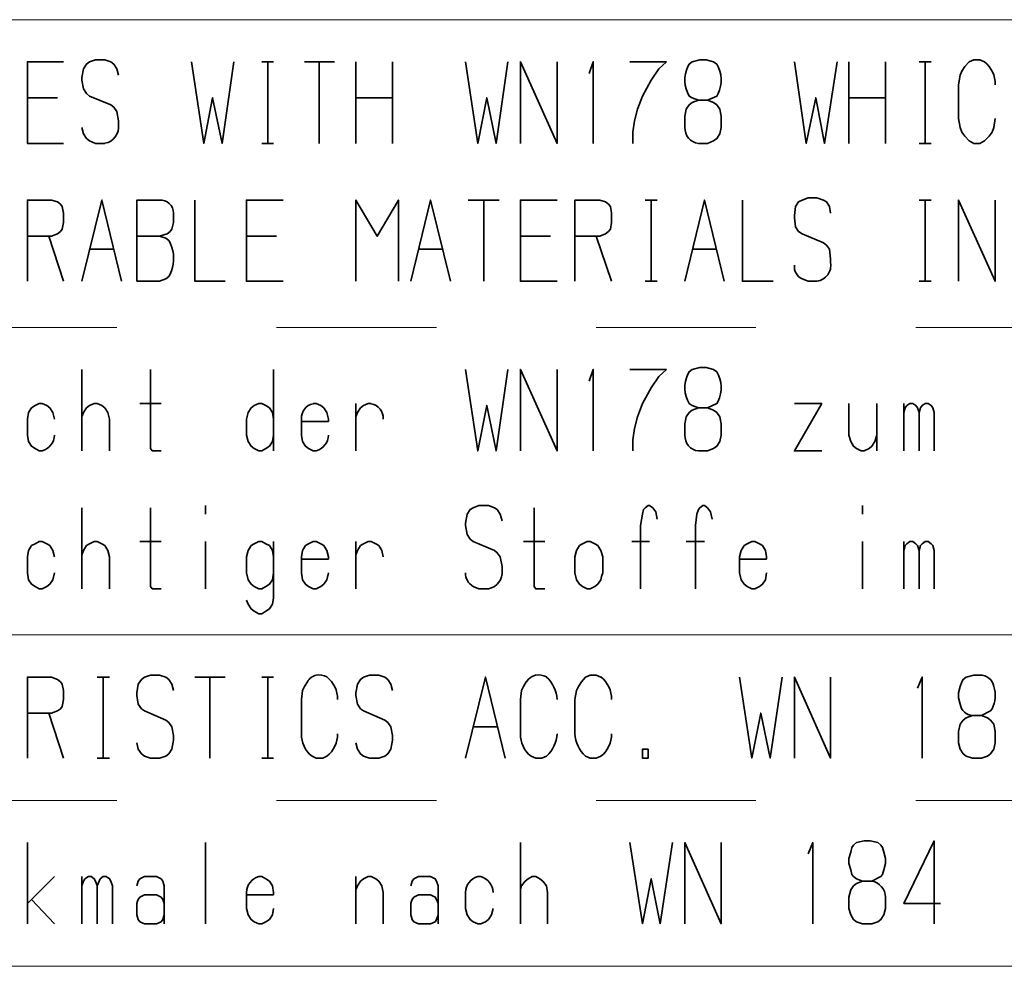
# Paper-space layout 'Layout1' of a CAD drawing. Header units: millimetres. Extents: x -17 to 577, y -5 to 415.
# Tile 6 of 10: x 455 to 496, y 283 to 323. Entities that reach past the tile are written whole.
import ezdxf

# ---------------------------------------------------------------- set-up
doc = ezdxf.new("R2010")
doc.units = ezdxf.units.MM
doc.header["$MEASUREMENT"] = 0
doc.linetypes.add('PV Style 2', pattern=[1, 0.5, -0.5])

psp = doc.layouts.get("Layout1")

# ---------------------------------------------------------------- linework, layer by layer
at = {"color": 18, "lineweight": 13, "true_color": 0x000000}
for points in [[(379.8, 322.9), (567, 322.9)], [(379.8, 296.9), (567, 296.9)], [(379.8, 282.9), (567, 282.9)]]:
    psp.add_lwpolyline(points, dxfattribs=at)
at = {"color": 80, "lineweight": 35, "true_color": 0x37ff26}
for points in [[(456.75, 317.675), (455.225, 317.675), (455.225, 321.125), (456.75, 321.125)], [(457.6, 320.825), (457.725, 321.025), (457.85, 321.125)], [(457.85, 321.125), (458.1, 321.2), (458.5, 321.2)], [(458.5, 321.2), (458.75, 321.125), (458.875, 321.025)], [(463.95, 321.125), (463.45, 317.675), (463.05, 319.6), (462.675, 317.675), (462.15, 321.125)], [(465.625, 321.125), (465.125, 321.125)], [(465.375, 317.675), (465.375, 321.125)], [(468.2, 321.125), (466.925, 321.125)], [(467.55, 317.675), (467.55, 321.125)], [(469.1, 317.675), (469.1, 321.125)], [(470.65, 317.675), (470.65, 321.125)], [(475.525, 321.125), (475.025, 317.675), (474.625, 319.6), (474.25, 317.675), (473.725, 321.125)], [(477.6, 321.125), (477.6, 317.675), (476.05, 321.125), (476.05, 317.675)], [(479.125, 317.675), (479.125, 321.125), (478.95, 320.625)], [(482.225, 321.125), (480.675, 321.125)], [(481.575, 320.35), (481.9, 320.825), (482.225, 321.125)], [(483.3, 321.125), (483.175, 321.025), (483.125, 320.925)], [(483.9, 321.2), (483.625, 321.2), (483.3, 321.125)], [(484.35, 321.025), (484.2, 321.125), (483.9, 321.2)], [(489.425, 321.125), (488.9, 317.675), (488.525, 319.6), (488.125, 317.675), (487.625, 321.125)], [(489.925, 317.675), (489.925, 321.125)], [(491.475, 317.675), (491.475, 321.125)], [(493.4, 321.125), (492.9, 321.125)], [(493.15, 317.675), (493.15, 321.125)], [(494.825, 320.925), (495, 321.125), (495.2, 321.2)], [(495.2, 321.2), (495.45, 321.2), (495.65, 321.125)], [(457.525, 320.35), (457.525, 320.45), (457.6, 320.825)], [(458.875, 321.025), (459, 320.825), (459.075, 320.55)], [(494.625, 320.55), (494.7, 320.725), (494.825, 320.925)], [(457.725, 319.775), (457.6, 319.975), (457.525, 320.35)], [(481, 319.125), (481.2, 319.675), (481.575, 320.35)], [(494.55, 318.725), (494.55, 320.15), (494.625, 320.55)], [(456.5, 319.6), (455.225, 319.6)], [(458.75, 319.3), (457.85, 319.675), (457.725, 319.775)], [(470.65, 319.6), (469.1, 319.6)], [(483.175, 319.675), (483.3, 319.6), (483.575, 319.5)], [(483.3, 319.4), (483.575, 319.5), (483.95, 319.5)], [(483.95, 319.5), (484.35, 319.675), (484.4, 319.775)], [(483.95, 319.5), (484.2, 319.4), (484.35, 319.3)], [(491.475, 319.6), (489.925, 319.6)], [(459, 319.025), (458.875, 319.2), (458.75, 319.3)], [(459.075, 318.45), (459.075, 318.625), (459, 319.025)], [(480.8, 318.15), (480.875, 318.625), (481, 319.125)], [(483, 318.35), (483, 318.825), (483.05, 319.125)], [(483.05, 319.125), (483.175, 319.3), (483.3, 319.4)], [(484.35, 319.3), (484.475, 319.125), (484.525, 318.825)], [(480.8, 317.675), (480.8, 318.15), (480.875, 318.625)], [(484.525, 318.825), (484.525, 318.35), (484.475, 318.075)], [(494.7, 318.15), (494.625, 318.35), (494.55, 318.725)], [(496.1, 318.725), (496.05, 318.35), (495.975, 318.15)], [(457.525, 318.35), (457.6, 318.075), (457.725, 317.875)], [(457.6, 318.075), (457.725, 317.875), (457.85, 317.775)], [(457.85, 317.775), (458.1, 317.675), (458.5, 317.675)], [(484.2, 317.775), (483.95, 317.675), (483.575, 317.675)], [(484.475, 318.075), (484.35, 317.875), (484.2, 317.775)], [(495, 317.775), (494.825, 317.975), (494.7, 318.15)], [(495.2, 317.675), (495, 317.775)], [(495.65, 317.775), (495.45, 317.675), (495.2, 317.675)], [(495.975, 318.15), (495.85, 317.975), (495.65, 317.775)], [(465.625, 317.675), (465.125, 317.675)], [(493.4, 317.675), (492.9, 317.675)], [(456.25, 315.275), (455.225, 315.275), (455.225, 311.85)], [(456.625, 315.1), (456.5, 315.2), (456.25, 315.275)], [(459.2, 311.85), (458.375, 315.275), (457.525, 311.85)], [(460.325, 315.275), (459.85, 315.275), (459.85, 311.85)], [(460.8, 315.275), (460.325, 315.275)], [(463.575, 311.85), (462.3, 311.85), (462.3, 315.275)], [(466.025, 311.85), (464.475, 311.85), (464.475, 315.275), (466.025, 315.275)], [(470.9, 311.85), (470.9, 315.275), (470, 313.75), (469.1, 315.275), (469.1, 311.85)], [(473.1, 311.85), (472.25, 315.275), (471.425, 311.85)], [(475.15, 315.275), (473.85, 315.275)], [(474.5, 311.85), (474.5, 315.275)], [(477.6, 311.85), (476.05, 311.85), (476.05, 315.275), (477.6, 315.275)], [(479.4, 315.275), (478.35, 315.275), (478.35, 311.85)], [(479.775, 315.1), (479.65, 315.2), (479.4, 315.275)], [(481.825, 315.275), (481.325, 315.275)], [(481.575, 311.85), (481.575, 315.275)], [(484.65, 311.85), (483.825, 315.275), (483, 311.85)], [(486.725, 311.85), (485.425, 311.85), (485.425, 315.275)], [(487.675, 315), (487.8, 315.2), (487.95, 315.275)], [(487.95, 315.275), (488.2, 315.375), (488.575, 315.375)], [(488.575, 315.375), (488.85, 315.275), (488.975, 315.2)], [(493.4, 315.275), (492.9, 315.275)], [(493.15, 311.85), (493.15, 315.275)], [(496.1, 315.275), (496.1, 311.85), (494.55, 315.275), (494.55, 311.85)], [(456.75, 314.725), (456.7, 315), (456.625, 315.1)], [(479.9, 314.725), (479.85, 315), (479.775, 315.1)], [(487.625, 314.525), (487.625, 314.625), (487.675, 315)], [(488.975, 315.2), (489.1, 315), (489.15, 314.725)], [(456.7, 314.05), (456.75, 314.325), (456.75, 314.725)], [(461.325, 314.05), (461.4, 314.325), (461.4, 314.725)], [(479.85, 314.05), (479.9, 314.325), (479.9, 314.725)], [(487.8, 313.95), (487.675, 314.15), (487.625, 314.525)], [(456.5, 313.85), (456.625, 313.95), (456.7, 314.05)], [(461.125, 313.85), (461.25, 313.95), (461.325, 314.05)], [(479.65, 313.85), (479.775, 313.95), (479.85, 314.05)], [(455.225, 313.75), (456.25, 313.75), (456.5, 313.85)], [(456.75, 311.85), (456.125, 313.75)], [(460.8, 313.75), (459.85, 313.75)], [(460.8, 313.75), (461.125, 313.85)], [(461.2, 313.575), (461.075, 313.675), (460.8, 313.75)], [(465.75, 313.75), (464.475, 313.75)], [(477.325, 313.75), (476.05, 313.75)], [(478.35, 313.75), (479.4, 313.75), (479.65, 313.85)], [(479.9, 311.85), (479.25, 313.75)], [(488.85, 313.475), (487.95, 313.85), (487.8, 313.95)], [(458.875, 313.2), (457.85, 313.2)], [(461.325, 313.275), (461.25, 313.475), (461.2, 313.575)], [(472.775, 313.2), (471.75, 313.2)], [(484.35, 313.2), (483.3, 313.2)], [(489.1, 313.2), (488.975, 313.375), (488.85, 313.475)], [(489.15, 312.625), (489.15, 312.8), (489.1, 313.2)], [(459.85, 311.85), (460.8, 311.85), (461.075, 311.95)], [(461.075, 311.95), (461.2, 312.05), (461.25, 312.15)], [(487.95, 311.95), (488.2, 311.85), (488.575, 311.85)], [(481.825, 311.85), (481.325, 311.85)], [(493.4, 311.85), (492.9, 311.85)], [(483.9, 308.2), (483.625, 308.2), (483.3, 308.125)], [(484.35, 308.025), (484.2, 308.125), (483.9, 308.2)], [(457.525, 304.675), (457.525, 308.125)], [(460.875, 304.675), (460.5, 304.675), (460.425, 304.775), (460.425, 308.125)], [(465.625, 304.675), (465.625, 308.125)], [(475.525, 308.125), (475.025, 304.675), (474.625, 306.6), (474.25, 304.675), (473.725, 308.125)], [(477.6, 308.125), (477.6, 304.675), (476.05, 308.125), (476.05, 304.675)], [(479.125, 304.675), (479.125, 308.125), (478.95, 307.625)], [(482.225, 308.125), (480.675, 308.125)], [(481.575, 307.35), (481.9, 307.825), (482.225, 308.125)], [(483.3, 308.125), (483.175, 308.025), (483.125, 307.925)], [(481, 306.125), (481.2, 306.675), (481.575, 307.35)], [(455.725, 306.675), (455.55, 306.6), (455.4, 306.5)], [(455.85, 306.675), (455.725, 306.675)], [(456.175, 306.5), (456.05, 306.6), (455.85, 306.675)], [(458.05, 306.675), (457.85, 306.6), (457.725, 306.5)], [(458.175, 306.675), (458.05, 306.675)], [(458.5, 306.5), (458.375, 306.6), (458.175, 306.675)], [(460.875, 306.675), (459.975, 306.675)], [(465, 306.675), (464.8, 306.6), (464.675, 306.5)], [(465.125, 306.675), (465, 306.675)], [(465.45, 306.5), (465.3, 306.6), (465.125, 306.675)], [(467.425, 306.675), (467.3, 306.675)], [(467.75, 306.5), (467.625, 306.6), (467.425, 306.675)], [(469.1, 304.675), (469.1, 306.675)], [(469.625, 306.675), (469.425, 306.6), (469.3, 306.5)], [(469.75, 306.675), (469.625, 306.675)], [(483.175, 306.675), (483.3, 306.6), (483.575, 306.5)], [(483.95, 306.5), (484.35, 306.675), (484.4, 306.775)], [(488.775, 304.675), (487.625, 304.675), (488.775, 306.675), (487.625, 306.675)], [(490, 305.075), (489.925, 305.35), (489.925, 306.675)], [(491.1, 304.675), (491.1, 306.675)], [(492.25, 304.675), (492.25, 306.675)], [(492.375, 306.6), (492.3, 306.5), (492.25, 306.3)], [(492.625, 306.675), (492.5, 306.675), (492.375, 306.6)], [(492.825, 306.5), (492.75, 306.6), (492.625, 306.675)], [(493.025, 306.6), (492.95, 306.5), (492.9, 306.3)], [(493.275, 306.675), (493.15, 306.675), (493.025, 306.6)], [(493.475, 306.5), (493.4, 306.6), (493.275, 306.675)], [(455.4, 306.5), (455.275, 306.3), (455.225, 306.025)], [(456.375, 306.025), (456.3, 306.3), (456.175, 306.5)], [(457.725, 306.5), (457.6, 306.3), (457.525, 306.125)], [(458.7, 306.025), (458.625, 306.3), (458.5, 306.5)], [(458.7, 304.675), (458.7, 306.025), (458.625, 306.3)], [(464.675, 306.5), (464.55, 306.3), (464.475, 306.025)], [(465.625, 306.025), (465.575, 306.3), (465.45, 306.5)], [(467.95, 306.025), (467.875, 306.3), (467.75, 306.5)], [(467.95, 305.925), (467.95, 306.025), (467.875, 306.3)], [(469.3, 306.5), (469.175, 306.3), (469.1, 306.125)], [(480.8, 305.15), (480.875, 305.625), (481, 306.125)], [(483, 305.35), (483, 305.825), (483.05, 306.125)], [(483.05, 306.125), (483.175, 306.3), (483.3, 306.4)], [(483.3, 306.4), (483.575, 306.5), (483.95, 306.5)], [(483.95, 306.5), (484.2, 306.4), (484.35, 306.3)], [(484.35, 306.3), (484.475, 306.125), (484.525, 305.825)], [(492.9, 306.3), (492.825, 306.5)], [(492.9, 304.675), (492.9, 306.3)], [(493.525, 304.675), (493.525, 306.3), (493.475, 306.5)], [(455.225, 306.025), (455.225, 305.35), (455.275, 305.075)], [(464.475, 306.025), (464.475, 305.35), (464.55, 305.075)], [(466.8, 306.025), (466.8, 305.35), (466.85, 305.075)], [(467.95, 305.925), (466.8, 305.925)], [(484.525, 305.825), (484.525, 305.35), (484.475, 305.075)], [(465.45, 304.875), (465.575, 305.075), (465.625, 305.35)], [(480.8, 304.675), (480.8, 305.15), (480.875, 305.625)], [(491.1, 305.35), (491.025, 305.075), (490.9, 304.875)], [(455.275, 305.075), (455.4, 304.875), (455.55, 304.775)], [(464.55, 305.075), (464.675, 304.875), (464.8, 304.775)], [(465.125, 304.675), (465.3, 304.775), (465.45, 304.875)], [(466.85, 305.075), (466.975, 304.875), (467.1, 304.775)], [(484.475, 305.075), (484.35, 304.875), (484.2, 304.775)], [(490.25, 304.775), (490.125, 304.875), (490, 305.075)], [(491.025, 305.075), (490.9, 304.875), (490.775, 304.775)], [(455.55, 304.775), (455.725, 304.675), (455.85, 304.675)], [(464.8, 304.775), (465, 304.675), (465.125, 304.675)], [(467.1, 304.775), (467.3, 304.675), (467.425, 304.675)], [(484.2, 304.775), (483.95, 304.675), (483.575, 304.675)], [(490.45, 304.675), (490.25, 304.775)], [(490.775, 304.775), (490.575, 304.675), (490.45, 304.675)], [(462.75, 302), (462.75, 302.375)], [(474.05, 302.275), (474.3, 302.375), (474.7, 302.375)], [(474.7, 302.375), (474.95, 302.275), (475.075, 302.2)], [(481.25, 302.2), (481.325, 302.275), (481.45, 302.375)], [(481.45, 302.375), (481.5, 302.375), (481.65, 302.275)], [(483.575, 302.2), (483.625, 302.275), (483.75, 302.375)], [(483.75, 302.375), (483.825, 302.375), (483.95, 302.275)], [(490.5, 302), (490.5, 302.375)], [(457.525, 298.85), (457.525, 302.275)], [(460.875, 298.85), (460.5, 298.85), (460.425, 298.95), (460.425, 302.275)], [(473.725, 301.525), (473.725, 301.625), (473.8, 302)], [(473.8, 302), (473.925, 302.2), (474.05, 302.275)], [(475.075, 302.2), (475.2, 302), (475.275, 301.725)], [(477.075, 298.85), (476.7, 298.85), (476.625, 298.95), (476.625, 302.275)], [(481.125, 301.525), (481.2, 302), (481.25, 302.2)], [(481.65, 302.275), (481.775, 302.1), (481.825, 301.8)], [(483.45, 301.525), (483.5, 302), (483.575, 302.2)], [(483.95, 302.275), (484.075, 302.1), (484.15, 301.8)], [(473.925, 300.95), (473.8, 301.15), (473.725, 301.525)], [(481.125, 298.85), (481.125, 301.525)], [(483.45, 298.85), (483.45, 301.525)], [(455.725, 300.85), (455.55, 300.75), (455.4, 300.675)], [(455.85, 300.85), (455.725, 300.85)], [(456.175, 300.675), (456.05, 300.75), (455.85, 300.85)], [(458.05, 300.85), (457.85, 300.75), (457.725, 300.675)], [(458.175, 300.85), (458.05, 300.85)], [(458.5, 300.675), (458.375, 300.75), (458.175, 300.85)], [(460.875, 300.85), (459.975, 300.85)], [(462.75, 298.85), (462.75, 300.85)], [(465, 300.85), (464.8, 300.75), (464.675, 300.675)], [(465.125, 300.85), (465, 300.85)], [(465.45, 300.675), (465.3, 300.75), (465.125, 300.85)], [(465.625, 298.475), (465.625, 300.85)], [(467.3, 300.85), (467.1, 300.75), (466.975, 300.675)], [(467.425, 300.85), (467.3, 300.85)], [(467.75, 300.675), (467.625, 300.75), (467.425, 300.85)], [(469.1, 298.85), (469.1, 300.85)], [(469.625, 300.85), (469.425, 300.75), (469.3, 300.675)], [(469.75, 300.85), (469.625, 300.85)], [(470.075, 300.675), (469.95, 300.75), (469.75, 300.85)], [(474.95, 300.475), (474.05, 300.85), (473.925, 300.95)], [(477.075, 300.85), (476.175, 300.85)], [(478.875, 300.85), (478.675, 300.75), (478.55, 300.675)], [(479, 300.85), (478.875, 300.85)], [(479.325, 300.675), (479.2, 300.75), (479, 300.85)], [(481.5, 300.85), (480.75, 300.85)], [(483.825, 300.85), (483.05, 300.85)], [(485.825, 300.85), (485.625, 300.75), (485.5, 300.675)], [(485.95, 300.85), (485.825, 300.85)], [(486.275, 300.675), (486.15, 300.75), (485.95, 300.85)], [(490.5, 298.85), (490.5, 300.85)], [(492.25, 298.85), (492.25, 300.85)], [(492.375, 300.75), (492.3, 300.675), (492.25, 300.475)], [(492.625, 300.85), (492.5, 300.85), (492.375, 300.75)], [(492.825, 300.675), (492.75, 300.75), (492.625, 300.85)], [(493.025, 300.75), (492.95, 300.675), (492.9, 300.475)], [(493.275, 300.85), (493.15, 300.85), (493.025, 300.75)], [(493.475, 300.675), (493.4, 300.75), (493.275, 300.85)], [(455.4, 300.675), (455.275, 300.475), (455.225, 300.2)], [(456.375, 300.2), (456.3, 300.475), (456.175, 300.675)], [(457.725, 300.675), (457.6, 300.475), (457.525, 300.275)], [(458.7, 300.2), (458.625, 300.475), (458.5, 300.675)], [(458.7, 298.85), (458.7, 300.2), (458.625, 300.475)], [(464.675, 300.675), (464.55, 300.475), (464.475, 300.2)], [(465.625, 300.2), (465.575, 300.475), (465.45, 300.675)], [(466.975, 300.675), (466.85, 300.475), (466.8, 300.2)], [(467.95, 300.2), (467.875, 300.475), (467.75, 300.675)], [(467.95, 300.1), (467.95, 300.2), (467.875, 300.475)], [(469.3, 300.675), (469.175, 300.475), (469.1, 300.275)], [(470.25, 300.2), (470.2, 300.475), (470.075, 300.675)], [(475.2, 300.2), (475.075, 300.375), (474.95, 300.475)], [(478.55, 300.675), (478.425, 300.475), (478.35, 300.2)], [(479.525, 300.2), (479.45, 300.475), (479.325, 300.675)], [(485.5, 300.675), (485.375, 300.475), (485.3, 300.2)], [(486.45, 300.2), (486.4, 300.475), (486.275, 300.675)], [(486.45, 300.1), (486.45, 300.2), (486.4, 300.475)], [(492.9, 300.475), (492.825, 300.675)], [(492.9, 298.85), (492.9, 300.475)], [(493.525, 298.85), (493.525, 300.475), (493.475, 300.675)], [(455.225, 300.2), (455.225, 299.525), (455.275, 299.225)], [(464.475, 300.2), (464.475, 299.525), (464.55, 299.225)], [(466.8, 300.2), (466.8, 299.525), (466.85, 299.225)], [(467.95, 300.1), (466.8, 300.1)], [(475.275, 299.625), (475.275, 299.8), (475.2, 300.2)], [(478.35, 300.2), (478.35, 299.525), (478.425, 299.225)], [(479.475, 299.375), (479.525, 299.525), (479.525, 300.2)], [(485.3, 300.2), (485.3, 299.525), (485.375, 299.225)], [(486.45, 300.1), (485.3, 300.1)], [(456.175, 299.05), (456.3, 299.225), (456.375, 299.525)], [(465.45, 299.05), (465.575, 299.225), (465.625, 299.525)], [(467.75, 299.05), (467.875, 299.225), (467.95, 299.525)], [(486.275, 299.05), (486.4, 299.225), (486.45, 299.525)], [(455.275, 299.225), (455.4, 299.05), (455.55, 298.95)], [(455.85, 298.85), (456.05, 298.95), (456.175, 299.05)], [(464.55, 299.225), (464.675, 299.05), (464.8, 298.95)], [(465.125, 298.85), (465.3, 298.95), (465.45, 299.05)], [(466.85, 299.225), (466.975, 299.05), (467.1, 298.95)], [(467.425, 298.85), (467.625, 298.95), (467.75, 299.05)], [(478.425, 299.225), (478.55, 299.05), (478.675, 298.95)], [(479, 298.85), (479.2, 298.95), (479.325, 299.05)], [(479.325, 299.05), (479.45, 299.225), (479.475, 299.375)], [(485.375, 299.225), (485.5, 299.05), (485.625, 298.95)], [(485.95, 298.85), (486.15, 298.95), (486.275, 299.05)], [(455.55, 298.95), (455.725, 298.85), (455.85, 298.85)], [(464.8, 298.95), (465, 298.85), (465.125, 298.85)], [(467.1, 298.95), (467.3, 298.85), (467.425, 298.85)], [(474.05, 298.95), (474.3, 298.85), (474.7, 298.85)], [(478.675, 298.95), (478.875, 298.85), (479, 298.85)], [(485.625, 298.95), (485.825, 298.85), (485.95, 298.85)], [(464.475, 298.375), (464.55, 298.2), (464.675, 298)], [(464.55, 298.2), (464.675, 298), (464.8, 297.9)], [(465.45, 298), (465.575, 298.2), (465.625, 298.475)], [(464.8, 297.9), (465, 297.8), (465.125, 297.8)], [(465.125, 297.8), (465.3, 297.9), (465.45, 298)], [(456.25, 295.125), (455.225, 295.125), (455.225, 291.7)], [(456.625, 294.925), (456.5, 295.025), (456.25, 295.125)], [(456.75, 294.55), (456.7, 294.825), (456.625, 294.925)], [(458.7, 295.125), (458.175, 295.125)], [(458.425, 291.7), (458.425, 295.125)], [(459.9, 294.825), (460.05, 295.025), (460.175, 295.125)], [(460.175, 295.125), (460.425, 295.2), (460.8, 295.2)], [(460.8, 295.2), (461.075, 295.125), (461.2, 295.025)], [(461.2, 295.025), (461.325, 294.825), (461.4, 294.55)], [(463.575, 295.125), (462.3, 295.125)], [(462.925, 291.7), (462.925, 295.125)], [(465.625, 295.125), (465.125, 295.125)], [(465.375, 291.7), (465.375, 295.125)], [(466.85, 294.55), (466.925, 294.725), (467.05, 294.925)], [(469.175, 294.825), (469.3, 295.025), (469.425, 295.125)], [(469.425, 295.125), (469.675, 295.2), (470.075, 295.2)], [(470.075, 295.2), (470.325, 295.125), (470.45, 295.025)], [(470.45, 295.025), (470.575, 294.825), (470.65, 294.55)], [(475.4, 291.7), (474.575, 295.125), (473.725, 291.7)], [(476.1, 294.55), (476.175, 294.725), (476.3, 294.925)], [(478.425, 294.55), (478.5, 294.725), (478.625, 294.925)], [(478.625, 294.925), (478.8, 295.125), (479, 295.2)], [(479, 295.2), (479.25, 295.2), (479.45, 295.125)], [(487.1, 295.125), (486.6, 291.7), (486.2, 293.6), (485.825, 291.7), (485.3, 295.125)], [(489.15, 295.125), (489.15, 291.7), (487.625, 295.125), (487.625, 291.7)], [(493.025, 291.7), (493.025, 295.125), (492.825, 294.65)], [(494.7, 294.925), (494.625, 294.725), (494.55, 294.45)], [(494.875, 295.125), (494.75, 295.025), (494.7, 294.925)], [(495.45, 295.2), (495.2, 295.2), (494.875, 295.125)], [(456.7, 293.875), (456.75, 294.175), (456.75, 294.55)], [(459.85, 294.35), (459.85, 294.45), (459.9, 294.825)], [(466.8, 292.725), (466.8, 294.175), (466.85, 294.55)], [(469.1, 294.35), (469.1, 294.45), (469.175, 294.825)], [(476.05, 292.725), (476.05, 294.175), (476.1, 294.55)], [(478.35, 292.725), (478.35, 294.175), (478.425, 294.55)], [(460.05, 293.775), (459.9, 293.975), (459.85, 294.35)], [(469.3, 293.775), (469.175, 293.975), (469.1, 294.35)], [(494.55, 294.45), (494.55, 294.25), (494.625, 293.975)], [(455.225, 293.6), (456.25, 293.6), (456.5, 293.7)], [(456.5, 293.7), (456.625, 293.775), (456.7, 293.875)], [(461.075, 293.3), (460.175, 293.7), (460.05, 293.775)], [(470.325, 293.3), (469.425, 293.7), (469.3, 293.775)], [(495.525, 293.5), (495.9, 293.7), (495.975, 293.775)], [(456.75, 291.7), (456.125, 293.6)], [(461.325, 293.025), (461.2, 293.2), (461.075, 293.3)], [(470.575, 293.025), (470.45, 293.2), (470.325, 293.3)], [(494.625, 293.125), (494.75, 293.3), (494.875, 293.4)], [(494.875, 293.4), (495.15, 293.5), (495.525, 293.5)], [(495.525, 293.5), (495.775, 293.4), (495.9, 293.3)], [(495.9, 293.3), (496.05, 293.125), (496.1, 292.825)], [(461.4, 292.45), (461.4, 292.65), (461.325, 293.025)], [(470.65, 292.45), (470.65, 292.65), (470.575, 293.025)], [(475.075, 293.025), (474.05, 293.025)], [(494.55, 292.35), (494.55, 292.825), (494.625, 293.125)], [(496.1, 292.825), (496.1, 292.35), (496.05, 292.075)], [(461.2, 291.875), (461.325, 292.075), (461.4, 292.45)], [(470.45, 291.875), (470.575, 292.075), (470.65, 292.45)], [(459.85, 292.35), (459.9, 292.075), (460.05, 291.875)], [(459.9, 292.075), (460.05, 291.875), (460.175, 291.775)], [(469.1, 292.35), (469.175, 292.075), (469.3, 291.875)], [(469.175, 292.075), (469.3, 291.875), (469.425, 291.775)], [(481.325, 292.075), (481.2, 292.075), (481.2, 291.7), (481.45, 291.7), (481.45, 292.075), (481.325, 292.075)], [(494.75, 291.875), (494.625, 292.075), (494.55, 292.35)], [(496.05, 292.075), (495.9, 291.875), (495.775, 291.775)], [(458.7, 291.7), (458.175, 291.7)], [(460.175, 291.775), (460.425, 291.7), (460.8, 291.7)], [(460.8, 291.7), (461.075, 291.775), (461.2, 291.875)], [(465.625, 291.7), (465.125, 291.7)], [(467.425, 291.7), (467.25, 291.775)], [(467.875, 291.775), (467.7, 291.7), (467.425, 291.7)], [(469.425, 291.775), (469.675, 291.7), (470.075, 291.7)], [(470.075, 291.7), (470.325, 291.775), (470.45, 291.875)], [(476.7, 291.7), (476.5, 291.775)], [(477.15, 291.775), (476.95, 291.7), (476.7, 291.7)], [(479, 291.7), (478.8, 291.775)], [(479.45, 291.775), (479.25, 291.7), (479, 291.7)], [(495.15, 291.7), (494.875, 291.775), (494.75, 291.875)], [(495.775, 291.775), (495.525, 291.7), (495.15, 291.7)], [(455.225, 284.7), (455.225, 288.125)], [(462.75, 284.7), (462.75, 288.125)], [(476.05, 284.7), (476.05, 288.125)], [(482.475, 288.125), (481.95, 284.7), (481.575, 286.6), (481.2, 284.7), (480.675, 288.125)], [(484.525, 288.125), (484.525, 284.7), (483, 288.125), (483, 284.7)], [(488.4, 284.7), (488.4, 288.125), (488.2, 287.65)], [(490.05, 287.925), (490, 287.725), (489.925, 287.45)], [(490.25, 288.125), (490.125, 288.025), (490.05, 287.925)], [(490.825, 288.2), (490.575, 288.2), (490.25, 288.125)], [(491.275, 288.025), (491.15, 288.125), (490.825, 288.2)], [(491.4, 287.725), (491.35, 287.925), (491.275, 288.025)], [(493.8, 285.55), (492.25, 285.55), (493.525, 288.2), (493.525, 284.7)], [(489.925, 287.45), (489.925, 287.25), (490, 286.975)], [(491.475, 287.25), (491.475, 287.45), (491.4, 287.725)], [(490, 286.975), (490.05, 286.775), (490.125, 286.7)], [(491.35, 286.775), (491.4, 286.975), (491.475, 287.25)], [(456.375, 286.7), (455.225, 285.55)], [(457.525, 284.7), (457.525, 286.7)], [(457.65, 286.6), (457.6, 286.5), (457.525, 286.3)], [(457.925, 286.7), (457.8, 286.7), (457.65, 286.6)], [(458.1, 286.5), (458.05, 286.6), (457.925, 286.7)], [(458.3, 286.6), (458.25, 286.5), (458.175, 286.3)], [(458.55, 286.7), (458.425, 286.7), (458.3, 286.6)], [(458.75, 286.5), (458.7, 286.6), (458.55, 286.7)], [(459.975, 286.6), (459.9, 286.5), (459.85, 286.3)], [(460.675, 286.7), (460.175, 286.7), (459.975, 286.6)], [(460.95, 286.5), (460.875, 286.6), (460.675, 286.7)], [(465.125, 286.7), (465, 286.7)], [(465.45, 286.5), (465.3, 286.6), (465.125, 286.7)], [(469.1, 284.7), (469.1, 286.7)], [(469.625, 286.7), (469.425, 286.6), (469.3, 286.5)], [(469.75, 286.7), (469.625, 286.7)], [(470.075, 286.5), (469.95, 286.6), (469.75, 286.7)], [(471.55, 286.6), (471.475, 286.5), (471.425, 286.3)], [(472.25, 286.7), (471.75, 286.7), (471.55, 286.6)], [(472.5, 286.5), (472.45, 286.6), (472.25, 286.7)], [(474.375, 286.7), (474.25, 286.7)], [(476.55, 286.7), (476.375, 286.6), (476.25, 286.5)], [(476.7, 286.7), (476.55, 286.7)], [(477, 286.5), (476.875, 286.6), (476.7, 286.7)], [(490.125, 286.7), (490.25, 286.6), (490.5, 286.5)], [(490.9, 286.5), (491.275, 286.7), (491.35, 286.775)], [(458.175, 286.3), (458.1, 286.5)], [(458.175, 284.7), (458.175, 286.3)], [(458.825, 284.7), (458.825, 286.3), (458.75, 286.5)], [(461, 284.7), (461, 286.3), (460.95, 286.5)], [(465.625, 286.025), (465.575, 286.3), (465.45, 286.5)], [(465.625, 285.925), (465.625, 286.025), (465.575, 286.3)], [(469.3, 286.5), (469.175, 286.3), (469.1, 286.125)], [(470.25, 286.025), (470.2, 286.3), (470.075, 286.5)], [(470.25, 284.7), (470.25, 286.025), (470.2, 286.3)], [(472.575, 284.7), (472.575, 286.3), (472.5, 286.5)], [(476.25, 286.5), (476.1, 286.3), (476.05, 286.125)], [(477.2, 286.025), (477.15, 286.3), (477, 286.5)], [(477.2, 284.7), (477.2, 286.025), (477.15, 286.3)], [(490, 286.125), (490.125, 286.3), (490.25, 286.4)], [(490.25, 286.4), (490.5, 286.5), (490.9, 286.5)], [(456.375, 284.7), (455.4, 285.725)], [(459.975, 285.825), (459.9, 285.725), (459.875, 285.65)], [(460.675, 285.925), (460.175, 285.925), (459.975, 285.825)], [(460.95, 285.725), (460.875, 285.825), (460.675, 285.925)], [(461, 285.55), (461, 285.55), (460.95, 285.725)], [(464.475, 286.025), (464.475, 285.35), (464.55, 285.075)], [(465.625, 285.925), (464.475, 285.925)], [(471.55, 285.825), (471.475, 285.725), (471.45, 285.65)], [(472.25, 285.925), (471.75, 285.925), (471.55, 285.825)], [(472.5, 285.725), (472.45, 285.825), (472.25, 285.925)], [(472.575, 285.55), (472.575, 285.55), (472.5, 285.725)], [(473.725, 286.025), (473.725, 285.35), (473.8, 285.075)], [(489.925, 285.35), (489.925, 285.825), (490, 286.125)], [(491.475, 285.825), (491.475, 285.35), (491.4, 285.075)], [(459.875, 285.65), (459.85, 285.55), (459.85, 285.075)], [(460.95, 284.875), (461, 285.075), (461, 285.55)], [(465.45, 284.875), (465.575, 285.075), (465.625, 285.35)], [(471.45, 285.65), (471.425, 285.55), (471.425, 285.075)], [(472.5, 284.875), (472.575, 285.075), (472.575, 285.55)], [(474.7, 284.875), (474.825, 285.075), (474.9, 285.35)], [(490.125, 284.875), (490, 285.075), (489.925, 285.35)], [(459.85, 285.075), (459.9, 284.875), (459.975, 284.775)], [(464.55, 285.075), (464.675, 284.875), (464.8, 284.775)], [(471.425, 285.075), (471.475, 284.875), (471.55, 284.775)], [(473.8, 285.075), (473.925, 284.875), (474.05, 284.775)], [(491.4, 285.075), (491.275, 284.875), (491.15, 284.775)], [(459.975, 284.775), (460.175, 284.7), (460.675, 284.7)], [(460.675, 284.7), (460.875, 284.775), (460.95, 284.875)], [(464.8, 284.775), (465, 284.7), (465.125, 284.7)], [(465.125, 284.7), (465.3, 284.775), (465.45, 284.875)], [(471.55, 284.775), (471.75, 284.7), (472.25, 284.7)], [(472.25, 284.7), (472.45, 284.775), (472.5, 284.875)], [(474.05, 284.775), (474.25, 284.7), (474.375, 284.7)], [(474.375, 284.7), (474.575, 284.775), (474.7, 284.875)], [(490.5, 284.7), (490.25, 284.775), (490.125, 284.875)], [(491.15, 284.775), (490.9, 284.7), (490.5, 284.7)]]:
    psp.add_lwpolyline(points, dxfattribs=at)
at = {"color": 18, "linetype": 'PV Style 2', "lineweight": 13, "ltscale": 13.5, "true_color": 0x000000}
for points in [[(567, 309.9), (416.2, 309.9)], [(567, 289.9), (416.2, 289.9)]]:
    psp.add_lwpolyline(points, dxfattribs=at)
at = {"color": 80, "lineweight": 35, "true_color": 0x37ff26}
for centre, radius, start, end in [((494.911, 320.193), 1.19, 357.9447, 51.6062), ((484.352, 320.348), 1.356, 154.8219, 209.7602), ((483.173, 320.352), 1.356, 334.8236, 29.7577), ((458.368, 318.374), 0.711, 280.676, 6.1764), ((483.647, 318.319), 0.648, 177.2176, 263.6386), ((460.843, 314.72), 0.557, 0.54, 94.4377), ((459.922, 312.804), 1.48, 333.8021, 18.569), ((488.182, 312.461), 0.561, 173.3967, 245.5579), ((488.495, 312.51), 0.665, 276.9206, 9.9347), ((484.352, 307.348), 1.356, 154.8219, 209.7602), ((483.173, 307.352), 1.356, 334.8236, 29.7577), ((467.418, 306.067), 0.619, 100.9593, 183.9059), ((469.632, 306.067), 0.619, 356.0941, 79.0407), ((455.64, 305.38), 0.735, 286.561, 357.6898), ((467.215, 305.38), 0.735, 286.5658, 357.683), ((483.647, 305.319), 0.648, 177.2176, 263.6386), ((474.417, 299.537), 0.692, 180.9753, 237.9794), ((474.568, 299.549), 0.711, 280.6784, 6.1764), ((467.56, 294.623), 0.593, 57.9093, 149.3428), ((467.139, 294.195), 1.187, 359.0569, 51.6384), ((476.829, 294.585), 0.629, 59.2666, 147.2123), ((476.176, 294.082), 1.427, 3.7297, 46.9642), ((478.713, 294.195), 1.187, 359.057, 51.6338), ((495.488, 294.631), 0.57, 9.4563, 93.8104), ((494.759, 294.349), 1.345, 334.734, 16.236), ((495.181, 294.062), 0.563, 188.8738, 266.8503), ((467.987, 292.706), 1.187, 179.0585, 231.631), ((467.138, 292.706), 1.187, 308.3644, 0.9415), ((477.237, 292.706), 1.187, 179.0585, 231.631), ((476.176, 292.818), 1.427, 313.0387, 356.2683), ((479.774, 292.818), 1.427, 183.7317, 226.9613), ((478.713, 292.706), 1.187, 308.369, 0.9415), ((465.21, 285.995), 0.735, 106.5712, 177.6809), ((474.46, 285.995), 0.735, 106.5712, 177.6809), ((474.165, 285.995), 0.735, 2.3147, 73.4342), ((490.772, 285.809), 0.703, 1.3332, 79.5236)]:
    psp.add_arc(centre, radius, start, end, dxfattribs=at)

doc.saveas('drawing.dxf')
